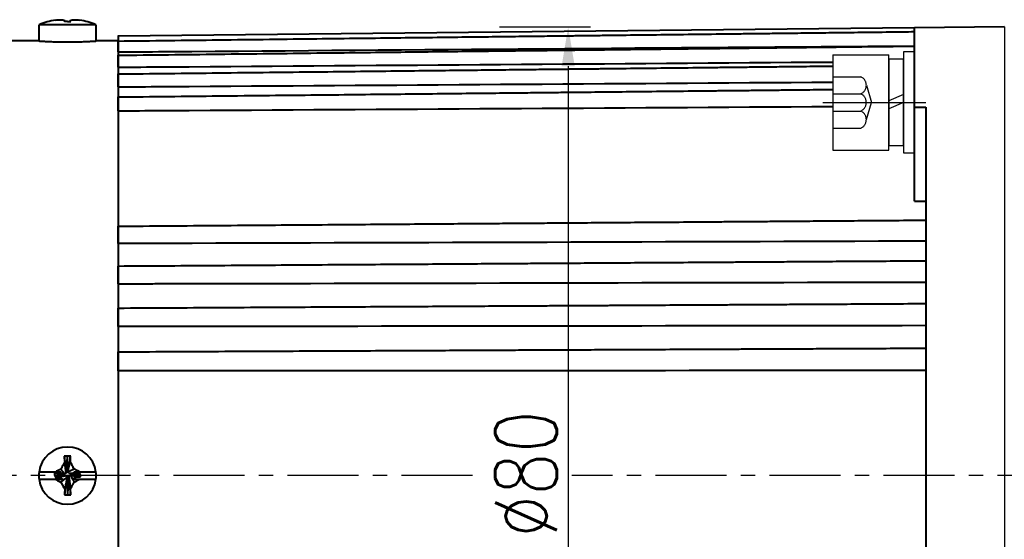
# Model space of a CAD drawing. Header units: inches. Extents: x -753 to 5070, y -3075 to 1581.
# Tile 101 of 178: x 4638 to 4725, y -2611 to -2565. Entities that reach past the tile are written whole.
import ezdxf

# ---------------------------------------------------------------- set-up
doc = ezdxf.new("R2010")
doc.units = ezdxf.units.IN
doc.header["$LTSCALE"] = 10
doc.header["$MEASUREMENT"] = 0
doc.linetypes.add('CENTER', pattern=[10.16, 6.35, -1.27, 1.27, -1.27])
doc.linetypes.add('HIDDEN', pattern=[1.905, 1.27, -0.635])
for name, color, linetype in [('1轮廓实线层', 7, 'Continuous'), ('3中心线层', 1, 'CENTER'), ('4虚线层', 6, 'HIDDEN'), ('7标注层', 4, 'Continuous')]:
    doc.layers.add(name, color=color, linetype=linetype)
doc.layers.add('图层2', color=4, linetype='Continuous', lineweight=40)
doc.styles.add('TH_GBDIM', font='romans.shx', dxfattribs={"width": 0.8, "bigfont": 'gbcbig.shx'})
doc.dimstyles.new('TH_GBDIM', dxfattribs={"dimtxt": 3.5, "dimasz": 2.5, "dimexe": 2, "dimexo": 0, "dimgap": 1, "dimtad": 1, "dimdec": 4, "dimdsep": 46, "dimtxsty": 'TH_GBDIM', "dimcen": 0.09, "dimclrd": 4, "dimclre": 4, "dimclrt": 3, "dimadec": 0, "dimazin": 0, "dimtfac": 1, "dimtdec": 4, "dimtmove": 0, "dimatfit": 3, "dimfxl": 1, "dimtzin": 0, "dimarcsym": 0})

# ---------------------------------------------------------------- blocks, each defined once
blk = doc.blocks.new('*D700')
at = {"layer": '7标注层', "color": 4, "lineweight": -2, "transparency": 16777216}
for p, q in [((4593.28, -2587.064), (4593.28, -2728.858)), ((4845.279, -2587.064), (4845.279, -2728.858)), ((4596.78, -2726.858), (4841.779, -2726.858))]:
    blk.add_line(p, q, dxfattribs=at)
at = {"layer": '7标注层', "color": 4, "transparency": 16777216}
for points in [[(4596.78, -2726.275), (4596.78, -2727.441), (4593.28, -2726.858)], [(4841.779, -2726.275), (4841.779, -2727.441), (4845.279, -2726.858)]]:
    blk.add_solid(points, dxfattribs=at)
at = {"layer": 'Defpoints', "color": 0, "transparency": 16777216}
for p in [(4593.28, -2587.064), (4845.279, -2587.064), (4845.279, -2726.858)]:
    blk.add_point(p, dxfattribs=at)
at = {"layer": '7标注层', "color": 3, "transparency": 16777216, "insert": (4722.161, -2723.108), "char_height": 5.5, "attachment_point": 5, "style": 'TH_GBDIM'}
blk.add_mtext('252', dxfattribs=at)
blk = doc.blocks.new('*D740')
at = {"layer": '7标注层', "color": 4, "lineweight": -2, "transparency": 16777216}
for p, q in [((4725.28, -2565.489), (4725.28, -2707.223)), ((4593.28, -2587.064), (4593.28, -2707.223)), ((4596.78, -2705.223), (4721.78, -2705.223))]:
    blk.add_line(p, q, dxfattribs=at)
at = {"layer": '7标注层', "color": 4, "transparency": 16777216}
for points in [[(4596.78, -2704.64), (4596.78, -2705.806), (4593.28, -2705.223)], [(4721.78, -2704.64), (4721.78, -2705.806), (4725.28, -2705.223)]]:
    blk.add_solid(points, dxfattribs=at)
at = {"layer": 'Defpoints', "color": 0, "transparency": 16777216}
for p in [(4725.28, -2565.489), (4593.28, -2587.064), (4725.28, -2705.223)]:
    blk.add_point(p, dxfattribs=at)
at = {"layer": '7标注层', "color": 3, "transparency": 16777216, "insert": (4661.53, -2701.473), "char_height": 5.5, "attachment_point": 5, "style": 'TH_GBDIM'}
blk.add_mtext('132', dxfattribs=at)
blk = doc.blocks.new('*D741')
at = {"layer": '7标注层', "color": 4, "lineweight": -2, "transparency": 16777216}
for p, q in [((4680.283, -2565.489), (4688.405, -2565.489)), ((4686.405, -2568.989), (4686.405, -2641.703)), ((4697.723, -2645.203), (4684.405, -2645.203))]:
    blk.add_line(p, q, dxfattribs=at)
at = {"layer": '7标注层', "color": 4, "transparency": 16777216}
for points in [[(4685.822, -2568.989), (4686.989, -2568.989), (4686.405, -2565.489)], [(4685.822, -2641.703), (4686.989, -2641.703), (4686.405, -2645.203)]]:
    blk.add_solid(points, dxfattribs=at)
at = {"layer": 'Defpoints', "color": 0, "transparency": 16777216}
for p in [(4680.283, -2565.489), (4686.405, -2645.203), (4697.723, -2645.203)]:
    blk.add_point(p, dxfattribs=at)
at = {"layer": '7标注层', "color": 3, "transparency": 16777216, "insert": (4682.655, -2605.346), "char_height": 5.5, "attachment_point": 5, "rotation": 90, "style": 'TH_GBDIM'}
blk.add_mtext('{%%c80}{}{}', dxfattribs=at)
blk = doc.blocks.new('GB93_5_0.65_R')
at = {"layer": '1轮廓实线层'}
for p, q in [((3.85, 1.3), (-3.85, 1.3)), ((-3.85, 1.3), (-3.85, 0)), ((0, 0), (-0.56, 1.3)), ((0.7, 0), (0.14, 1.3)), ((3.85, 0), (3.85, 1.3)), ((-3.85, 0), (3.85, 0))]:
    blk.add_line(p, q, dxfattribs=at)

msp = doc.modelspace()

# ---------------------------------------------------------------- linework, layer by layer
at = {"layer": '1轮廓实线层'}
for p, q in [((4717.28, -2567.719), (4716.28, -2567.719)), ((4716.28, -2567.719), (4716.28, -2569.569)), ((4717.28, -2567.719), (4716.28, -2567.719)), ((4716.28, -2567.719), (4716.28, -2569.569)), ((4717.28, -2569.569), (4717.28, -2567.719)), ((4717.28, -2569.569), (4717.28, -2567.719)), ((4709.98, -2567.969), (4714.98, -2567.969)), ((4709.98, -2567.969), (4709.98, -2576.469)), ((4714.98, -2576.469), (4714.98, -2567.969)), ((4716.28, -2569.569), (4716.28, -2574.869)), ((4716.28, -2569.569), (4716.28, -2574.869)), ((4717.28, -2574.869), (4717.28, -2569.569)), ((4717.28, -2574.869), (4717.28, -2569.569)), ((4716.28, -2574.869), (4716.28, -2576.719)), ((4716.28, -2574.869), (4716.28, -2576.719)), ((4717.28, -2576.719), (4717.28, -2574.869)), ((4717.28, -2576.719), (4717.28, -2574.869)), ((4709.98, -2576.469), (4714.98, -2576.469)), ((4716.28, -2576.719), (4717.28, -2576.719)), ((4716.28, -2576.719), (4717.28, -2576.719))]:
    msp.add_line(p, q, dxfattribs=at)
at = {"layer": '3中心线层', "ltscale": 0.2}
msp.add_line((4709.107, -2572.219), (4718.292, -2572.219), dxfattribs=at)
at = {"layer": '3中心线层', "ltscale": 0.1}
for p, q in [((4677.886, -2605.489), (4592.723, -2605.489)), ((4771.646, -2605.489), (4686.73, -2605.489))]:
    msp.add_line(p, q, dxfattribs=at)
at = {"layer": '4虚线层'}
for p, q in [((4709.98, -2569.929), (4712.48, -2569.929)), ((4712.98, -2570.692), (4713.43, -2572.219)), ((4709.98, -2571.456), (4712.48, -2571.456)), ((4712.98, -2573.746), (4713.43, -2572.219)), ((4709.98, -2572.982), (4712.48, -2572.982)), ((4709.98, -2574.509), (4712.48, -2574.509))]:
    msp.add_line(p, q, dxfattribs=at)
for centre in [(4712.147, -2570.692), (4712.147, -2572.219), (4712.147, -2573.746)]:
    msp.add_arc(centre, 0.833, 293.54865, 66.45135, dxfattribs=at)
at = {"layer": '图层2', "color": 0}
for p, q in [((4639.23, -2565.764), (4639.25, -2565.764)), ((4639.23, -2565.764), (4639.23, -2566.741)), ((4639.25, -2565.764), (4639.25, -2565.289)), ((4644.31, -2565.289), (4639.25, -2565.289)), ((4644.31, -2565.289), (4644.31, -2565.764)), ((4644.33, -2565.764), (4644.31, -2565.764)), ((4644.33, -2566.739), (4644.33, -2565.764)), ((4717.279, -2565.572), (4646.28, -2566.31)), ((4725.28, -2565.489), (4717.28, -2565.572)), ((4717.28, -2572.628), (4717.28, -2565.572)), ((4639.261, -2566.739), (4599.28, -2566.739)), ((4646.28, -2566.739), (4644.33, -2566.739)), ((4646.28, -2566.263), (4646.28, -2644.715)), ((4717.28, -2581.013), (4717.28, -2572.628)), ((4717.28, -2572.628), (4718.28, -2572.633)), ((4718.28, -2572.633), (4718.28, -2605.489)), ((4641.721, -2604.893), (4641.773, -2603.744)), ((4640.683, -2605.17), (4639.25, -2605.17)), ((4640.633, -2605.279), (4640.633, -2605.47)), ((4641.398, -2605.387), (4640.633, -2605.279)), ((4641.398, -2605.451), (4640.633, -2605.47)), ((4641.398, -2605.451), (4641.398, -2605.387)), ((4641.716, -2605.004), (4641.78, -2605.004)), ((4642.163, -2605.323), (4642.163, -2605.387)), ((4642.308, -2605.339), (4642.928, -2605.406)), ((4644.31, -2605.17), (4642.873, -2605.17)), ((4642.928, -2605.597), (4642.928, -2605.406)), ((4718.28, -2605.489), (4718.28, -2638.345)), ((4639.25, -2605.808), (4640.704, -2605.808)), ((4641.844, -2605.769), (4641.78, -2605.769)), ((4641.839, -2605.896), (4641.787, -2607.214)), ((4642.859, -2605.808), (4644.31, -2605.808))]:
    msp.add_line(p, q, dxfattribs=at)
for centre, radius, start, end in [((4641.78, -2571.539), 6.742, 99.18112, 112.03874), ((4641.78, -2571.539), 6.742, 67.96126, 80.79176), ((4641.78, -2605.489), 2.55, 7.18076, 172.81924), ((4641.78, -2605.489), 2.55, 172.81924, 187.18076), ((4641.78, -2605.489), 2.55, 352.81924, 7.18076), ((4641.78, -2605.489), 2.55, 187.18076, 352.81924)]:
    msp.add_arc(centre, radius, start, end, dxfattribs=at)
for centre, major_axis, ratio, start_param, end_param in [((4641.78, -2569.7), (-6.112, 0), 0.766866, 4.71119, 4.758433), ((4641.78, -2607.462), (6.292, 0), 0.590825, 1.526208, 1.571988), ((4641.78, -2603.291), (-6.112, 0), 0.641808, 1.524752, 1.571995)]:
    msp.add_ellipse(centre, major_axis=major_axis, ratio=ratio, start_param=start_param, end_param=end_param, dxfattribs=at)
for points, knots in [([(4640.704, -2564.883), (4640.785, -2564.872), (4640.865, -2564.863), (4641.028, -2564.849), (4641.11, -2564.844), (4641.192, -2564.841)], [0, 0, 0, 0, 0.5, 0.5, 1, 1, 1, 1]), ([(4641.192, -2564.841), (4641.248, -2564.845), (4641.305, -2564.852), (4641.42, -2564.874), (4641.478, -2564.887), (4641.536, -2564.904)], [0, 0, 0, 0, 0.5, 0.5, 1, 1, 1, 1]), ([(4642.027, -2564.902), (4642.087, -2564.885), (4642.145, -2564.872), (4642.261, -2564.852), (4642.317, -2564.845), (4642.373, -2564.841)], [0, 0, 0, 0, 0.5, 0.5, 1, 1, 1, 1]), ([(4717.279, -2565.934), (4716.554, -2565.943), (4714.87, -2565.963), (4712.327, -2565.993), (4709.752, -2566.023), (4707.477, -2566.05), (4705.512, -2566.074), (4703.836, -2566.094), (4702.357, -2566.111), (4700.965, -2566.128), (4698.944, -2566.152), (4696.307, -2566.183), (4693.147, -2566.221), (4690.64, -2566.25), (4688.789, -2566.272), (4687.48, -2566.288), (4686.068, -2566.305), (4684.422, -2566.324), (4682.456, -2566.347), (4680.168, -2566.375), (4677.557, -2566.406), (4674.625, -2566.44), (4671.371, -2566.479), (4667.794, -2566.521), (4663.896, -2566.568), (4659.675, -2566.618), (4655.267, -2566.67), (4652.267, -2566.706), (4650.78, -2566.723), (4650.78, -2566.723), (4650.779, -2566.723), (4650.779, -2566.723), (4649.279, -2566.741), (4647.78, -2566.759), (4646.28, -2566.777)], [0, 0, 0, 0, 0.032723, 0.075975, 0.114704, 0.14891, 0.178594, 0.203345, 0.224511, 0.245325, 0.266138, 0.315693, 0.364275, 0.408721, 0.42878, 0.4478, 0.46777, 0.49249, 0.522054, 0.556462, 0.595713, 0.639807, 0.688746, 0.742528, 0.801153, 0.864622, 0.932935, 1, 1, 1, 1.000023, 1.000023, 1.000023, 1.06767, 1.06767, 1.06767, 1.06767]), ([(4639.23, -2566.739), (4639.23, -2566.739), (4639.238, -2566.74), (4639.262, -2566.741), (4639.283, -2566.742), (4639.287, -2566.743), (4639.296, -2566.743), (4639.301, -2566.744), (4639.316, -2566.745), (4639.328, -2566.745), (4639.364, -2566.748), (4639.42, -2566.751), (4639.491, -2566.755), (4639.55, -2566.759), (4639.57, -2566.76), (4639.613, -2566.762), (4639.636, -2566.764), (4639.706, -2566.767), (4639.805, -2566.773), (4639.972, -2566.781), (4640.096, -2566.786), (4640.193, -2566.79), (4640.226, -2566.792), (4640.293, -2566.794), (4640.328, -2566.796), (4640.431, -2566.8), (4640.574, -2566.804), (4640.724, -2566.809), (4640.84, -2566.812), (4640.879, -2566.812), (4640.938, -2566.814), (4640.958, -2566.814), (4640.998, -2566.815), (4641.098, -2566.817), (4641.28, -2566.82), (4641.526, -2566.822), (4641.693, -2566.823), (4641.799, -2566.823), (4641.82, -2566.823), (4641.862, -2566.823), (4641.924, -2566.823), (4641.987, -2566.822), (4642.111, -2566.822), (4642.276, -2566.82), (4642.437, -2566.817), (4642.557, -2566.815), (4642.597, -2566.814), (4642.677, -2566.813), (4642.716, -2566.812), (4642.832, -2566.809), (4642.982, -2566.804), (4643.125, -2566.8), (4643.229, -2566.796), (4643.263, -2566.795), (4643.33, -2566.792), (4643.363, -2566.791), (4643.461, -2566.787), (4643.585, -2566.781), (4643.752, -2566.773), (4643.852, -2566.768), (4643.91, -2566.764), (4643.921, -2566.764), (4643.944, -2566.762), (4643.955, -2566.762), (4643.987, -2566.76), (4644.008, -2566.759), (4644.067, -2566.755), (4644.139, -2566.751), (4644.195, -2566.748), (4644.231, -2566.745), (4644.242, -2566.745), (4644.263, -2566.743), (4644.272, -2566.743), (4644.297, -2566.741), (4644.322, -2566.74), (4644.33, -2566.739), (4644.33, -2566.739)], [0, 0, 0, 0, 0.031159, 0.062412, 0.062412, 0.070225, 0.070225, 0.078039, 0.078039, 0.093665, 0.093665, 0.124918, 0.156171, 0.156171, 0.171797, 0.171797, 0.187424, 0.187424, 0.218677, 0.24993, 0.281183, 0.281183, 0.296809, 0.296809, 0.312436, 0.312436, 0.343688, 0.374941, 0.374941, 0.390568, 0.390568, 0.398381, 0.398381, 0.406194, 0.437447, 0.4687, 0.499953, 0.499953, 0.507766, 0.507766, 0.51558, 0.531206, 0.531206, 0.562459, 0.593712, 0.593712, 0.609338, 0.609338, 0.624965, 0.624965, 0.656218, 0.687471, 0.687471, 0.703097, 0.703097, 0.718724, 0.718724, 0.749977, 0.781229, 0.812482, 0.812482, 0.820296, 0.820296, 0.828109, 0.828109, 0.843735, 0.843735, 0.874988, 0.906241, 0.906241, 0.921868, 0.921868, 0.937494, 0.937494, 0.968747, 1, 1, 1, 1]), ([(4646.28, -2567.714), (4646.28, -2567.661), (4646.28, -2567.609), (4646.28, -2567.531), (4646.28, -2567.505), (4646.28, -2567.466), (4646.28, -2567.453), (4646.28, -2567.427), (4646.28, -2567.414), (4646.28, -2567.349), (4646.28, -2567.299), (4646.28, -2567.227), (4646.28, -2567.204), (4646.28, -2567.158), (4646.28, -2567.135), (4646.28, -2567.069), (4646.28, -2567.028), (4646.28, -2566.972), (4646.28, -2566.954), (4646.28, -2566.928), (4646.28, -2566.919), (4646.28, -2566.903), (4646.28, -2566.895), (4646.28, -2566.857), (4646.28, -2566.83), (4646.28, -2566.797), (4646.28, -2566.786), (4646.28, -2566.768), (4646.28, -2566.76), (4646.28, -2566.74), (4646.28, -2566.731), (4646.28, -2566.725), (4646.28, -2566.724), (4646.28, -2566.724), (4646.28, -2566.723), (4646.28, -2566.723)], [0, 0, 0, 0, 0.105711, 0.105711, 0.158567, 0.158567, 0.184995, 0.184995, 0.211423, 0.211423, 0.317134, 0.317134, 0.36999, 0.36999, 0.422845, 0.422845, 0.528557, 0.528557, 0.581413, 0.581413, 0.60784, 0.60784, 0.634268, 0.634268, 0.73998, 0.73998, 0.792835, 0.792835, 0.845691, 0.845691, 0.951402, 0.951402, 0.97783, 0.97783, 1, 1, 1, 1]), ([(4717.279, -2567.201), (4695.113, -2567.373), (4672.946, -2567.544), (4650.78, -2567.714), (4650.651, -2567.715), (4650.521, -2567.716), (4650.391, -2567.717), (4649.021, -2567.728), (4647.65, -2567.738), (4646.28, -2567.749)], [0, 0, 0, 0, 1, 1, 1, 1.005845, 1.005845, 1.005845, 1.067671, 1.067671, 1.067671, 1.067671]), ([(4717.279, -2567.225), (4716.554, -2567.234), (4714.87, -2567.253), (4712.327, -2567.282), (4709.752, -2567.312), (4707.477, -2567.338), (4705.512, -2567.361), (4703.836, -2567.38), (4702.357, -2567.397), (4700.965, -2567.413), (4698.944, -2567.437), (4696.307, -2567.467), (4693.147, -2567.504), (4690.64, -2567.532), (4688.789, -2567.554), (4687.48, -2567.569), (4686.068, -2567.585), (4684.422, -2567.604), (4682.456, -2567.627), (4680.168, -2567.653), (4677.557, -2567.683), (4674.625, -2567.717), (4671.371, -2567.755), (4667.794, -2567.796), (4663.896, -2567.841), (4659.675, -2567.89), (4655.267, -2567.94), (4652.267, -2567.975), (4650.78, -2567.992), (4650.779, -2567.992), (4650.779, -2567.992), (4650.779, -2567.992), (4649.279, -2568.009), (4647.78, -2568.027), (4646.28, -2568.044)], [0, 0, 0, 0, 0.032723, 0.075975, 0.114704, 0.14891, 0.178593, 0.203344, 0.224511, 0.245325, 0.266138, 0.315693, 0.364275, 0.40872, 0.428779, 0.4478, 0.467769, 0.49249, 0.522054, 0.556461, 0.595712, 0.639807, 0.688745, 0.742527, 0.801152, 0.864621, 0.932934, 1, 1, 1, 1.00002, 1.00002, 1.00002, 1.067669, 1.067669, 1.067669, 1.067669]), ([(4646.28, -2569.073), (4646.28, -2569.021), (4646.28, -2568.97), (4646.28, -2568.891), (4646.28, -2568.865), (4646.28, -2568.826), (4646.28, -2568.812), (4646.28, -2568.786), (4646.28, -2568.773), (4646.28, -2568.707), (4646.28, -2568.656), (4646.28, -2568.581), (4646.28, -2568.557), (4646.28, -2568.508), (4646.28, -2568.484), (4646.28, -2568.414), (4646.28, -2568.37), (4646.28, -2568.308), (4646.28, -2568.288), (4646.28, -2568.259), (4646.28, -2568.25), (4646.28, -2568.231), (4646.28, -2568.222), (4646.28, -2568.178), (4646.28, -2568.147), (4646.28, -2568.106), (4646.28, -2568.094), (4646.28, -2568.07), (4646.28, -2568.06), (4646.28, -2568.032), (4646.28, -2568.017), (4646.28, -2568.005), (4646.28, -2568.003), (4646.28, -2567.999), (4646.28, -2567.998), (4646.28, -2567.994), (4646.28, -2567.992), (4646.28, -2567.992), (4646.28, -2567.992), (4646.28, -2567.992)], [0, 0, 0, 0, 0.099528, 0.099528, 0.149292, 0.149292, 0.174174, 0.174174, 0.199056, 0.199056, 0.298584, 0.298584, 0.348348, 0.348348, 0.398112, 0.398112, 0.49764, 0.49764, 0.547404, 0.547404, 0.572286, 0.572286, 0.597168, 0.597168, 0.696696, 0.696696, 0.74646, 0.74646, 0.796224, 0.796224, 0.895752, 0.895752, 0.920634, 0.920634, 0.945516, 0.945516, 0.99528, 0.99528, 1, 1, 1, 1]), ([(4709.98, -2568.644), (4690.247, -2568.788), (4670.513, -2568.931), (4650.78, -2569.073), (4650.629, -2569.074), (4650.479, -2569.075), (4650.328, -2569.076), (4648.979, -2569.086), (4647.629, -2569.096), (4646.28, -2569.105)], [0.056426, 0.056426, 0.056426, 0.056426, 1, 1, 1, 1.007205, 1.007205, 1.007205, 1.071725, 1.071725, 1.071725, 1.071725]), ([(4709.98, -2569.006), (4709.87, -2569.007), (4709.003, -2569.016), (4707.477, -2569.033), (4705.512, -2569.055), (4703.836, -2569.074), (4702.357, -2569.09), (4700.965, -2569.106), (4698.944, -2569.128), (4696.307, -2569.157), (4693.147, -2569.192), (4690.64, -2569.22), (4688.789, -2569.241), (4687.48, -2569.255), (4686.068, -2569.271), (4684.422, -2569.289), (4682.456, -2569.311), (4680.168, -2569.336), (4677.557, -2569.365), (4674.625, -2569.398), (4671.371, -2569.434), (4667.794, -2569.473), (4663.896, -2569.517), (4659.675, -2569.563), (4655.267, -2569.612), (4652.267, -2569.646), (4650.78, -2569.662), (4650.779, -2569.662), (4650.778, -2569.662), (4650.777, -2569.662), (4649.278, -2569.679), (4647.779, -2569.695), (4646.28, -2569.712)], [0.055172, 0.055172, 0.055172, 0.055172, 0.060416, 0.09672, 0.128224, 0.154493, 0.176958, 0.199047, 0.221137, 0.273731, 0.325292, 0.372463, 0.393752, 0.413938, 0.435133, 0.461369, 0.492746, 0.529263, 0.570921, 0.61772, 0.669659, 0.726739, 0.788959, 0.85632, 0.928822, 1, 1, 1, 1.00004, 1.00004, 1.00004, 1.071818, 1.071818, 1.071818, 1.071818]), ([(4646.28, -2570.831), (4646.28, -2570.781), (4646.28, -2570.73), (4646.28, -2570.653), (4646.28, -2570.627), (4646.28, -2570.587), (4646.28, -2570.574), (4646.28, -2570.548), (4646.28, -2570.534), (4646.28, -2570.468), (4646.28, -2570.416), (4646.28, -2570.339), (4646.28, -2570.314), (4646.28, -2570.263), (4646.28, -2570.238), (4646.28, -2570.165), (4646.28, -2570.118), (4646.28, -2570.051), (4646.28, -2570.03), (4646.28, -2569.998), (4646.28, -2569.988), (4646.28, -2569.967), (4646.28, -2569.958), (4646.28, -2569.909), (4646.28, -2569.874), (4646.28, -2569.826), (4646.28, -2569.811), (4646.28, -2569.783), (4646.28, -2569.77), (4646.28, -2569.734), (4646.28, -2569.714), (4646.28, -2569.695), (4646.28, -2569.692), (4646.28, -2569.686), (4646.28, -2569.683), (4646.28, -2569.675), (4646.28, -2569.67), (4646.28, -2569.664), (4646.28, -2569.662), (4646.28, -2569.662)], [0, 0, 0, 0, 0.094076, 0.094076, 0.141113, 0.141113, 0.164632, 0.164632, 0.188151, 0.188151, 0.282227, 0.282227, 0.329265, 0.329265, 0.376302, 0.376302, 0.470378, 0.470378, 0.517416, 0.517416, 0.540935, 0.540935, 0.564454, 0.564454, 0.658529, 0.658529, 0.705567, 0.705567, 0.752605, 0.752605, 0.84668, 0.84668, 0.870199, 0.870199, 0.893718, 0.893718, 0.940756, 0.940756, 1, 1, 1, 1]), ([(4709.98, -2570.435), (4690.247, -2570.568), (4670.513, -2570.7), (4650.78, -2570.831), (4650.593, -2570.832), (4650.407, -2570.833), (4650.22, -2570.835), (4648.907, -2570.843), (4647.593, -2570.852), (4646.28, -2570.861)], [0.049218, 0.049218, 0.049218, 0.049218, 1, 1, 1, 1.008991, 1.008991, 1.008991, 1.072273, 1.072273, 1.072273, 1.072273]), ([(4709.98, -2571.091), (4709.87, -2571.092), (4709.003, -2571.101), (4707.477, -2571.117), (4705.512, -2571.138), (4703.836, -2571.156), (4702.357, -2571.171), (4700.965, -2571.186), (4698.944, -2571.207), (4696.307, -2571.235), (4693.147, -2571.268), (4690.64, -2571.295), (4688.789, -2571.314), (4687.48, -2571.328), (4686.067, -2571.343), (4684.422, -2571.36), (4682.456, -2571.381), (4680.167, -2571.405), (4677.557, -2571.433), (4674.625, -2571.464), (4671.371, -2571.498), (4667.794, -2571.536), (4663.896, -2571.577), (4659.675, -2571.621), (4655.267, -2571.668), (4652.267, -2571.699), (4650.78, -2571.715), (4650.78, -2571.715), (4650.779, -2571.715), (4650.779, -2571.715), (4649.279, -2571.731), (4647.78, -2571.747), (4646.28, -2571.763)], [0.048235, 0.048235, 0.048235, 0.048235, 0.053518, 0.090089, 0.121824, 0.148285, 0.170915, 0.193167, 0.215419, 0.268399, 0.320339, 0.367856, 0.389302, 0.409637, 0.430987, 0.457416, 0.489023, 0.525809, 0.567773, 0.614915, 0.667236, 0.724735, 0.787412, 0.855268, 0.928302, 1, 1, 1, 1.000014, 1.000014, 1.000014, 1.072348, 1.072348, 1.072348, 1.072348]), ([(4646.28, -2572.969), (4646.28, -2572.921), (4646.28, -2572.872), (4646.28, -2572.796), (4646.28, -2572.77), (4646.28, -2572.731), (4646.28, -2572.718), (4646.28, -2572.692), (4646.28, -2572.679), (4646.28, -2572.613), (4646.28, -2572.561), (4646.28, -2572.483), (4646.28, -2572.457), (4646.28, -2572.405), (4646.28, -2572.379), (4646.28, -2572.303), (4646.28, -2572.254), (4646.28, -2572.183), (4646.28, -2572.16), (4646.28, -2572.126), (4646.28, -2572.115), (4646.28, -2572.093), (4646.28, -2572.082), (4646.28, -2572.029), (4646.28, -2571.99), (4646.28, -2571.936), (4646.28, -2571.919), (4646.28, -2571.886), (4646.28, -2571.871), (4646.28, -2571.828), (4646.28, -2571.803), (4646.28, -2571.778), (4646.28, -2571.773), (4646.28, -2571.764), (4646.28, -2571.76), (4646.28, -2571.748), (4646.28, -2571.741), (4646.28, -2571.724), (4646.28, -2571.718), (4646.28, -2571.715), (4646.28, -2571.715), (4646.28, -2571.715)], [0, 0, 0, 0, 0.089228, 0.089228, 0.133842, 0.133842, 0.156149, 0.156149, 0.178456, 0.178456, 0.267684, 0.267684, 0.312298, 0.312298, 0.356912, 0.356912, 0.44614, 0.44614, 0.490754, 0.490754, 0.513061, 0.513061, 0.535368, 0.535368, 0.624595, 0.624595, 0.669209, 0.669209, 0.713823, 0.713823, 0.803051, 0.803051, 0.825358, 0.825358, 0.847665, 0.847665, 0.892279, 0.892279, 0.981507, 0.981507, 1, 1, 1, 1]), ([(4709.98, -2572.609), (4690.247, -2572.73), (4670.513, -2572.85), (4650.78, -2572.969), (4650.554, -2572.97), (4650.328, -2572.971), (4650.102, -2572.973), (4648.828, -2572.98), (4647.554, -2572.988), (4646.28, -2572.996)], [0.052396, 0.052396, 0.052396, 0.052396, 1, 1, 1, 1.010859, 1.010859, 1.010859, 1.072031, 1.072031, 1.072031, 1.072031]), ([(4718.28, -2582.743), (4717.221, -2582.751), (4715.203, -2582.766), (4712.327, -2582.788), (4709.752, -2582.807), (4707.477, -2582.824), (4705.512, -2582.839), (4703.836, -2582.851), (4702.357, -2582.862), (4700.965, -2582.873), (4698.944, -2582.888), (4696.307, -2582.908), (4693.147, -2582.931), (4690.64, -2582.95), (4688.788, -2582.964), (4687.48, -2582.974), (4686.067, -2582.984), (4684.421, -2582.997), (4682.455, -2583.011), (4680.167, -2583.029), (4677.557, -2583.048), (4674.625, -2583.07), (4671.37, -2583.095), (4667.794, -2583.121), (4663.895, -2583.151), (4659.675, -2583.182), (4655.267, -2583.215), (4652.266, -2583.238), (4650.78, -2583.249), (4650.78, -2583.249), (4650.78, -2583.249), (4650.78, -2583.249), (4649.28, -2583.26), (4647.78, -2583.271), (4646.28, -2583.282)], [0, 0, 0, 0, 0.047067, 0.089677, 0.127832, 0.161532, 0.190775, 0.215159, 0.236012, 0.256517, 0.277022, 0.325843, 0.373705, 0.417491, 0.437253, 0.455992, 0.475665, 0.500019, 0.529145, 0.563043, 0.601712, 0.645153, 0.693366, 0.746351, 0.804108, 0.866636, 0.933936, 1, 1, 1, 1, 1, 1, 1.066667, 1.066667, 1.066667, 1.066667]), ([(4646.28, -2584.791), (4646.28, -2584.757), (4646.28, -2584.719), (4646.28, -2584.659), (4646.28, -2584.638), (4646.28, -2584.605), (4646.28, -2584.594), (4646.28, -2584.571), (4646.28, -2584.56), (4646.28, -2584.502), (4646.28, -2584.454), (4646.28, -2584.38), (4646.28, -2584.354), (4646.28, -2584.303), (4646.28, -2584.277), (4646.28, -2584.199), (4646.28, -2584.146), (4646.28, -2584.068), (4646.28, -2584.042), (4646.28, -2584.002), (4646.28, -2583.989), (4646.28, -2583.963), (4646.28, -2583.95), (4646.28, -2583.886), (4646.28, -2583.836), (4646.28, -2583.763), (4646.28, -2583.74), (4646.28, -2583.693), (4646.28, -2583.67), (4646.28, -2583.604), (4646.28, -2583.563), (4646.28, -2583.515), (4646.28, -2583.506), (4646.28, -2583.487), (4646.28, -2583.478), (4646.28, -2583.452), (4646.28, -2583.435), (4646.28, -2583.389), (4646.28, -2583.361), (4646.28, -2583.327), (4646.28, -2583.316), (4646.28, -2583.297), (4646.28, -2583.289), (4646.28, -2583.268), (4646.28, -2583.258), (4646.28, -2583.252), (4646.28, -2583.251), (4646.28, -2583.249), (4646.28, -2583.249), (4646.28, -2583.249), (4646.28, -2583.249)], [0, 0, 0, 0, 0.073902, 0.073902, 0.110853, 0.110853, 0.129329, 0.129329, 0.147804, 0.147804, 0.221706, 0.221706, 0.258657, 0.258657, 0.295608, 0.295608, 0.36951, 0.36951, 0.406461, 0.406461, 0.424937, 0.424937, 0.443412, 0.443412, 0.517314, 0.517314, 0.554265, 0.554265, 0.591217, 0.591217, 0.665119, 0.665119, 0.683594, 0.683594, 0.70207, 0.70207, 0.739021, 0.739021, 0.812923, 0.812923, 0.849874, 0.849874, 0.886825, 0.886825, 0.960727, 0.960727, 0.979202, 0.979202, 0.997678, 1, 1, 1, 1]), ([(4718.28, -2584.588), (4695.78, -2584.659), (4673.28, -2584.727), (4650.78, -2584.791), (4650.341, -2584.793), (4649.902, -2584.794), (4649.462, -2584.795), (4648.402, -2584.798), (4647.341, -2584.801), (4646.28, -2584.804)], [0, 0, 0, 0, 1, 1, 1, 1.019522, 1.019522, 1.019522, 1.066667, 1.066667, 1.066667, 1.066667]), ([(4718.28, -2586.363), (4717.221, -2586.37), (4715.203, -2586.383), (4712.327, -2586.402), (4709.752, -2586.418), (4707.477, -2586.433), (4705.512, -2586.446), (4703.836, -2586.457), (4702.357, -2586.467), (4700.965, -2586.476), (4698.944, -2586.489), (4696.307, -2586.507), (4693.147, -2586.527), (4690.64, -2586.544), (4688.788, -2586.556), (4687.479, -2586.564), (4686.067, -2586.574), (4684.421, -2586.584), (4682.455, -2586.597), (4680.167, -2586.612), (4677.557, -2586.629), (4674.625, -2586.649), (4671.37, -2586.67), (4667.794, -2586.693), (4663.895, -2586.719), (4659.675, -2586.746), (4655.267, -2586.775), (4652.266, -2586.795), (4650.78, -2586.805), (4650.78, -2586.805), (4650.78, -2586.805), (4650.78, -2586.805), (4649.28, -2586.814), (4647.78, -2586.824), (4646.28, -2586.834)], [0, 0, 0, 0, 0.047067, 0.089677, 0.127833, 0.161532, 0.190775, 0.21516, 0.236013, 0.256518, 0.277023, 0.325844, 0.373706, 0.417492, 0.437254, 0.455992, 0.475666, 0.50002, 0.529146, 0.563044, 0.601713, 0.645154, 0.693367, 0.746352, 0.804109, 0.866637, 0.933938, 1, 1, 1, 1, 1, 1, 1.066666, 1.066666, 1.066666, 1.066666]), ([(4646.28, -2588.403), (4646.28, -2588.373), (4646.28, -2588.339), (4646.28, -2588.284), (4646.28, -2588.265), (4646.28, -2588.235), (4646.28, -2588.224), (4646.28, -2588.203), (4646.28, -2588.193), (4646.28, -2588.138), (4646.28, -2588.093), (4646.28, -2588.022), (4646.28, -2587.997), (4646.28, -2587.948), (4646.28, -2587.922), (4646.28, -2587.845), (4646.28, -2587.794), (4646.28, -2587.715), (4646.28, -2587.689), (4646.28, -2587.649), (4646.28, -2587.636), (4646.28, -2587.61), (4646.28, -2587.597), (4646.28, -2587.531), (4646.28, -2587.48), (4646.28, -2587.405), (4646.28, -2587.38), (4646.28, -2587.331), (4646.28, -2587.306), (4646.28, -2587.236), (4646.28, -2587.192), (4646.28, -2587.14), (4646.28, -2587.129), (4646.28, -2587.109), (4646.28, -2587.099), (4646.28, -2587.07), (4646.28, -2587.014), (4646.28, -2586.967), (4646.28, -2586.925), (4646.28, -2586.912), (4646.28, -2586.888), (4646.28, -2586.877), (4646.28, -2586.848), (4646.28, -2586.833), (4646.28, -2586.819), (4646.28, -2586.817), (4646.28, -2586.813), (4646.28, -2586.808), (4646.28, -2586.805), (4646.28, -2586.805), (4646.28, -2586.805), (4646.28, -2586.805)], [0, 0, 0, 0, 0.071398, 0.071398, 0.107097, 0.107097, 0.124947, 0.124947, 0.142796, 0.142796, 0.214195, 0.214195, 0.249894, 0.249894, 0.285593, 0.285593, 0.356991, 0.356991, 0.39269, 0.39269, 0.41054, 0.41054, 0.428389, 0.428389, 0.499787, 0.499787, 0.535487, 0.535487, 0.571186, 0.571186, 0.642584, 0.642584, 0.660433, 0.660433, 0.678283, 0.678283, 0.713982, 0.78538, 0.78538, 0.821079, 0.821079, 0.856779, 0.856779, 0.928177, 0.928177, 0.946026, 0.946026, 0.963876, 0.999575, 0.999575, 1, 1, 1, 1]), ([(4718.28, -2588.259), (4695.78, -2588.31), (4673.28, -2588.358), (4650.78, -2588.403), (4650.313, -2588.404), (4649.847, -2588.405), (4649.38, -2588.406), (4648.347, -2588.408), (4647.313, -2588.41), (4646.28, -2588.412)], [0, 0, 0, 0, 1, 1, 1, 1.020741, 1.020741, 1.020741, 1.066667, 1.066667, 1.066667, 1.066667]), ([(4718.28, -2590.18), (4717.221, -2590.186), (4715.203, -2590.197), (4712.327, -2590.213), (4709.752, -2590.228), (4707.477, -2590.24), (4705.512, -2590.251), (4703.836, -2590.261), (4702.357, -2590.269), (4700.965, -2590.277), (4698.944, -2590.288), (4696.307, -2590.302), (4693.147, -2590.32), (4690.64, -2590.334), (4688.788, -2590.344), (4687.479, -2590.351), (4686.067, -2590.359), (4684.421, -2590.368), (4682.455, -2590.379), (4680.167, -2590.392), (4677.557, -2590.407), (4674.625, -2590.423), (4671.37, -2590.441), (4667.794, -2590.461), (4663.895, -2590.483), (4659.675, -2590.506), (4655.267, -2590.53), (4652.266, -2590.547), (4650.78, -2590.555), (4650.78, -2590.555), (4650.779, -2590.555), (4650.779, -2590.555), (4649.279, -2590.564), (4647.78, -2590.572), (4646.28, -2590.58)], [0, 0, 0, 0, 0.047067, 0.089678, 0.127833, 0.161532, 0.190776, 0.21516, 0.236013, 0.256518, 0.277023, 0.325844, 0.373706, 0.417493, 0.437255, 0.455993, 0.475667, 0.500021, 0.529147, 0.563045, 0.601714, 0.645156, 0.693369, 0.746354, 0.80411, 0.866639, 0.933939, 1, 1, 1, 1.000017, 1.000017, 1.000017, 1.066667, 1.066667, 1.066667, 1.066667]), ([(4646.28, -2592.202), (4646.28, -2592.176), (4646.28, -2592.147), (4646.28, -2592.098), (4646.28, -2592.081), (4646.28, -2592.054), (4646.28, -2592.044), (4646.28, -2592.025), (4646.28, -2592.015), (4646.28, -2591.965), (4646.28, -2591.923), (4646.28, -2591.855), (4646.28, -2591.832), (4646.28, -2591.784), (4646.28, -2591.76), (4646.28, -2591.686), (4646.28, -2591.635), (4646.28, -2591.558), (4646.28, -2591.532), (4646.28, -2591.492), (4646.28, -2591.479), (4646.28, -2591.452), (4646.28, -2591.439), (4646.28, -2591.373), (4646.28, -2591.321), (4646.28, -2591.244), (4646.28, -2591.218), (4646.28, -2591.167), (4646.28, -2591.142), (4646.28, -2591.069), (4646.28, -2591.022), (4646.28, -2590.966), (4646.28, -2590.955), (4646.28, -2590.933), (4646.28, -2590.922), (4646.28, -2590.89), (4646.28, -2590.829), (4646.28, -2590.775), (4646.28, -2590.726), (4646.28, -2590.711), (4646.28, -2590.682), (4646.28, -2590.669), (4646.28, -2590.632), (4646.28, -2590.612), (4646.28, -2590.592), (4646.28, -2590.588), (4646.28, -2590.581), (4646.28, -2590.572), (4646.28, -2590.566), (4646.28, -2590.558), (4646.28, -2590.556), (4646.28, -2590.555)], [0, 0, 0, 0, 0.068155, 0.068155, 0.102232, 0.102232, 0.119271, 0.119271, 0.136309, 0.136309, 0.204464, 0.204464, 0.238541, 0.238541, 0.272619, 0.272619, 0.340774, 0.340774, 0.374851, 0.374851, 0.39189, 0.39189, 0.408928, 0.408928, 0.477083, 0.477083, 0.51116, 0.51116, 0.545238, 0.545238, 0.613392, 0.613392, 0.630431, 0.630431, 0.64747, 0.64747, 0.681547, 0.749702, 0.749702, 0.783779, 0.783779, 0.817857, 0.817857, 0.886011, 0.886011, 0.90305, 0.90305, 0.920089, 0.954166, 0.954166, 1, 1, 1, 1]), ([(4718.28, -2592.118), (4695.78, -2592.149), (4673.28, -2592.177), (4650.78, -2592.202), (4650.291, -2592.202), (4649.802, -2592.203), (4649.313, -2592.203), (4648.302, -2592.204), (4647.291, -2592.206), (4646.28, -2592.207)], [0, 0, 0, 0, 1, 1, 1, 1.021732, 1.021732, 1.021732, 1.066667, 1.066667, 1.066667, 1.066667]), ([(4718.28, -2594.156), (4717.221, -2594.161), (4715.203, -2594.17), (4712.327, -2594.183), (4709.752, -2594.195), (4707.477, -2594.205), (4705.512, -2594.214), (4703.836, -2594.221), (4702.357, -2594.228), (4700.965, -2594.234), (4698.944, -2594.244), (4696.307, -2594.255), (4693.147, -2594.27), (4690.64, -2594.281), (4688.788, -2594.289), (4687.479, -2594.295), (4686.067, -2594.302), (4684.421, -2594.309), (4682.455, -2594.318), (4680.167, -2594.328), (4677.557, -2594.34), (4674.625, -2594.354), (4671.37, -2594.368), (4667.794, -2594.384), (4663.895, -2594.402), (4659.674, -2594.421), (4655.267, -2594.441), (4652.266, -2594.455), (4650.78, -2594.461), (4650.775, -2594.461), (4650.769, -2594.461), (4650.763, -2594.461), (4649.269, -2594.468), (4647.774, -2594.475), (4646.28, -2594.482)], [0, 0, 0, 0, 0.047067, 0.089678, 0.127833, 0.161533, 0.190776, 0.215161, 0.236014, 0.256519, 0.277024, 0.325845, 0.373707, 0.417494, 0.437256, 0.455994, 0.475668, 0.500022, 0.529148, 0.563046, 0.601715, 0.645157, 0.69337, 0.746355, 0.804112, 0.866641, 0.933941, 1, 1, 1, 1.000248, 1.000248, 1.000248, 1.066667, 1.066667, 1.066667, 1.066667]), ([(4646.28, -2596.146), (4646.28, -2596.126), (4646.28, -2596.101), (4646.28, -2596.059), (4646.28, -2596.044), (4646.28, -2596.02), (4646.28, -2596.011), (4646.28, -2595.994), (4646.28, -2595.985), (4646.28, -2595.94), (4646.28, -2595.901), (4646.28, -2595.838), (4646.28, -2595.816), (4646.28, -2595.771), (4646.28, -2595.748), (4646.28, -2595.677), (4646.28, -2595.628), (4646.28, -2595.552), (4646.28, -2595.527), (4646.28, -2595.488), (4646.28, -2595.475), (4646.28, -2595.449), (4646.28, -2595.436), (4646.28, -2595.37), (4646.28, -2595.318), (4646.28, -2595.239), (4646.28, -2595.213), (4646.28, -2595.161), (4646.28, -2595.135), (4646.28, -2595.059), (4646.28, -2595.01), (4646.28, -2594.951), (4646.28, -2594.939), (4646.28, -2594.916), (4646.28, -2594.904), (4646.28, -2594.87), (4646.28, -2594.804), (4646.28, -2594.744), (4646.28, -2594.689), (4646.28, -2594.672), (4646.28, -2594.638), (4646.28, -2594.623), (4646.28, -2594.579), (4646.28, -2594.554), (4646.28, -2594.528), (4646.28, -2594.523), (4646.28, -2594.513), (4646.28, -2594.5), (4646.28, -2594.489), (4646.28, -2594.471), (4646.28, -2594.464), (4646.28, -2594.46), (4646.28, -2594.46), (4646.28, -2594.461)], [0, 0, 0, 0, 0.06434, 0.06434, 0.09651, 0.09651, 0.112594, 0.112594, 0.128679, 0.128679, 0.193019, 0.193019, 0.225189, 0.225189, 0.257359, 0.257359, 0.321698, 0.321698, 0.353868, 0.353868, 0.369953, 0.369953, 0.386038, 0.386038, 0.450378, 0.450378, 0.482548, 0.482548, 0.514717, 0.514717, 0.579057, 0.579057, 0.595142, 0.595142, 0.611227, 0.611227, 0.643397, 0.707736, 0.707736, 0.739906, 0.739906, 0.772076, 0.772076, 0.836416, 0.836416, 0.852501, 0.852501, 0.868586, 0.900755, 0.900755, 0.965095, 0.965095, 1, 1, 1, 1]), ([(4718.28, -2596.124), (4695.78, -2596.134), (4673.28, -2596.142), (4650.78, -2596.146), (4650.274, -2596.146), (4649.768, -2596.146), (4649.262, -2596.146), (4648.268, -2596.147), (4647.274, -2596.147), (4646.28, -2596.147)], [0, 0, 0, 0, 1, 1, 1, 1.022485, 1.022485, 1.022485, 1.066667, 1.066667, 1.066667, 1.066667]), ([(4641.533, -2604.276), (4641.474, -2604.378), (4641.415, -2604.481), (4641.3, -2604.689), (4641.243, -2604.794), (4641.187, -2604.899)], [0, 0, 0, 0, 0.5, 0.5, 1, 1, 1, 1]), ([(4642.367, -2604.893), (4642.311, -2604.787), (4642.254, -2604.681), (4642.14, -2604.47), (4642.082, -2604.366), (4642.024, -2604.261)], [0, 0, 0, 0, 0.5, 0.5, 1, 1, 1, 1]), ([(4641.211, -2605.17), (4641.163, -2605.17), (4641.117, -2605.17), (4641.027, -2605.17), (4640.983, -2605.17), (4640.852, -2605.17), (4640.767, -2605.17), (4640.683, -2605.17)], [0, 0, 0, 0, 0.25, 0.25, 0.5, 0.5, 1, 1, 1, 1]), ([(4642.873, -2605.17), (4642.785, -2605.17), (4642.698, -2605.17), (4642.524, -2605.17), (4642.439, -2605.17), (4642.354, -2605.17)], [0, 0, 0, 0, 0.5, 0.5, 1, 1, 1, 1]), ([(4642.873, -2605.17), (4642.79, -2605.123), (4642.706, -2605.076), (4642.537, -2604.984), (4642.453, -2604.939), (4642.367, -2604.893)], [0, 0, 0, 0, 0.5, 0.5, 1, 1, 1, 1]), ([(4640.704, -2605.808), (4640.785, -2605.854), (4640.865, -2605.9), (4641.028, -2605.991), (4641.11, -2606.035), (4641.192, -2606.079)], [0, 0, 0, 0, 0.5, 0.5, 1, 1, 1, 1]), ([(4640.704, -2605.808), (4640.819, -2605.808), (4640.932, -2605.808), (4641.098, -2605.808), (4641.152, -2605.808), (4641.259, -2605.808), (4641.312, -2605.808), (4641.363, -2605.808)], [0, 0, 0, 0, 0.5, 0.5, 0.75, 0.75, 1, 1, 1, 1]), ([(4641.192, -2606.079), (4641.248, -2606.185), (4641.305, -2606.29), (4641.42, -2606.499), (4641.478, -2606.602), (4641.536, -2606.705)], [0, 0, 0, 0, 0.5, 0.5, 1, 1, 1, 1]), ([(4642.027, -2606.691), (4642.087, -2606.59), (4642.145, -2606.488), (4642.261, -2606.282), (4642.317, -2606.178), (4642.373, -2606.074)], [0, 0, 0, 0, 0.5, 0.5, 1, 1, 1, 1]), ([(4642.232, -2605.808), (4642.288, -2605.808), (4642.342, -2605.808), (4642.449, -2605.808), (4642.502, -2605.808), (4642.658, -2605.808), (4642.759, -2605.808), (4642.859, -2605.808)], [0, 0, 0, 0, 0.25, 0.25, 0.5, 0.5, 1, 1, 1, 1])]:
    msp.add_open_spline(points, degree=3, knots=knots, dxfattribs=at)
for points, degree in [([(4641.536, -2564.904), (4641.522, -2564.936), (4641.509, -2564.974), (4641.499, -2565.018)], 3), ([(4641.547, -2565.017), (4641.536, -2564.904)], 1), ([(4641.787, -2565.013), (4641.881, -2565.012), (4641.974, -2565.013), (4642.068, -2565.015)], 3), ([(4642.013, -2565.014), (4642.024, -2564.906)], 1), ([(4642.019, -2565.014), (4642.027, -2564.902)], 1), ([(4642.068, -2565.015), (4642.057, -2564.971), (4642.043, -2564.933), (4642.027, -2564.902)], 3), ([(4642.373, -2564.841), (4642.537, -2564.847), (4642.699, -2564.862), (4642.859, -2564.883)], 3), ([(4717.28, -2581.013), (4717.613, -2581.013), (4717.947, -2581.014), (4718.28, -2581.014)], 3), ([(4641.773, -2603.744), (4641.679, -2603.749), (4641.586, -2603.754), (4641.493, -2603.761)], 3), ([(4641.493, -2603.761), (4641.504, -2603.931), (4641.518, -2604.103), (4641.533, -2604.276)], 3), ([(4641.729, -2605.132), (4641.493, -2603.761)], 1), ([(4641.78, -2605.004), (4642.06, -2603.748)], 1), ([(4642.024, -2604.261), (4642.038, -2604.089), (4642.05, -2603.918), (4642.06, -2603.748)], 3), ([(4641.66, -2605.267), (4641.533, -2604.276)], 1), ([(4641.844, -2605.004), (4642.024, -2604.261)], 1), ([(4640.951, -2605.279), (4640.633, -2605.279)], 1), ([(4640.633, -2605.47), (4640.696, -2605.623)], 1), ([(4641.187, -2604.899), (4641.018, -2604.988), (4640.85, -2605.079), (4640.683, -2605.17)], 3), ([(4641.525, -2605.438), (4640.696, -2605.623)], 1), ([(4641.211, -2605.17), (4640.951, -2605.279)], 1), ([(4641.398, -2605.323), (4640.951, -2605.279)], 1), ([(4641.66, -2605.507), (4641.082, -2605.626)], 1), ([(4641.525, -2605.336), (4641.187, -2604.899)], 1), ([(4641.442, -2605.446), (4641.285, -2605.454)], 1), ([(4641.525, -2605.336), (4641.398, -2605.323)], 1), ([(4641.398, -2605.323), (4641.398, -2605.387)], 1), ([(4641.398, -2605.451), (4641.525, -2605.438)], 1), ([(4641.66, -2605.267), (4641.525, -2605.336)], 1), ([(4641.525, -2605.438), (4641.66, -2605.507)], 1), ([(4641.729, -2605.132), (4641.66, -2605.267)], 1), ([(4641.66, -2605.507), (4641.729, -2605.642)], 1), ([(4641.725, -2605.089), (4641.721, -2604.893)], 1), ([(4641.844, -2605.004), (4641.78, -2605.004)], 1), ([(4641.831, -2605.132), (4642.367, -2604.893)], 1), ([(4641.831, -2605.132), (4641.844, -2605.004)], 1), ([(4641.9, -2605.267), (4641.831, -2605.132)], 1), ([(4641.831, -2605.642), (4641.9, -2605.507)], 1), ([(4641.9, -2605.267), (4642.478, -2605.25)], 1), ([(4642.035, -2605.336), (4641.9, -2605.267)], 1), ([(4641.9, -2605.507), (4642.035, -2605.438)], 1), ([(4641.9, -2605.507), (4642.027, -2606.691)], 1), ([(4642.035, -2605.336), (4642.864, -2605.253)], 1), ([(4642.035, -2605.438), (4642.209, -2605.765)], 1), ([(4642.035, -2605.438), (4642.163, -2605.451)], 1), ([(4642.139, -2605.326), (4642.308, -2605.339)], 1), ([(4642.163, -2605.451), (4642.163, -2605.387)], 1), ([(4642.163, -2605.387), (4642.928, -2605.597)], 1), ([(4642.163, -2605.451), (4642.609, -2605.597)], 1), ([(4642.209, -2605.765), (4642.609, -2605.597)], 1), ([(4642.478, -2605.25), (4642.354, -2605.17)], 1), ([(4642.864, -2605.253), (4642.478, -2605.25)], 1), ([(4642.609, -2605.597), (4642.928, -2605.597)], 1), ([(4642.928, -2605.406), (4642.864, -2605.253)], 1), ([(4640.696, -2605.623), (4641.082, -2605.626)], 1), ([(4641.082, -2605.626), (4641.363, -2605.808)], 1), ([(4641.729, -2605.642), (4641.192, -2606.079)], 1), ([(4641.78, -2605.769), (4641.499, -2607.21)], 1), ([(4641.716, -2605.769), (4641.536, -2606.705)], 1), ([(4641.729, -2605.642), (4641.716, -2605.769)], 1), ([(4641.716, -2605.769), (4641.78, -2605.769)], 1), ([(4641.831, -2605.642), (4642.068, -2607.197)], 1), ([(4641.835, -2605.677), (4641.839, -2605.896)], 1), ([(4642.181, -2605.808), (4642.209, -2605.765)], 1), ([(4642.181, -2605.808), (4642.198, -2605.808), (4642.215, -2605.808), (4642.232, -2605.808)], 3), ([(4642.232, -2605.808), (4642.373, -2606.074)], 1), ([(4642.373, -2606.074), (4642.537, -2605.987), (4642.699, -2605.898), (4642.859, -2605.808)], 3), ([(4641.536, -2606.705), (4641.522, -2606.875), (4641.509, -2607.043), (4641.499, -2607.21)], 3), ([(4641.787, -2607.214), (4641.881, -2607.21), (4641.974, -2607.204), (4642.068, -2607.197)], 3), ([(4642.068, -2607.197), (4642.057, -2607.03), (4642.043, -2606.861), (4642.027, -2606.691)], 3)]:
    msp.add_open_spline(points, degree=degree, dxfattribs=at)

# ---------------------------------------------------------------- block references
at = {"layer": '1轮廓实线层', "rotation": 89.99999999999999}
msp.add_blockref('GB93_5_0.65_R', (4716.28, -2572.219), dxfattribs=at)
msp.add_blockref('GB93_5_0.65_R', (4716.28, -2572.219), dxfattribs=at)

# ---------------------------------------------------------------- dimensions: what is measured, and where the dimension line sits
at = {"layer": '7标注层'}
for base, p2, picture, middle in [((4725.28, -2705.223), (4725.28, -2565.489), '*D740', (4661.53, -2705.223)), ((4845.279, -2726.858), (4845.279, -2587.064), '*D700', (4722.161, -2726.858))]:
    dim = msp.add_linear_dim(base=base, p1=(4593.28, -2587.064), p2=p2, dimstyle='TH_GBDIM', override={"dimtxt": 5.5, "dimasz": 3.5, "dimdec": 1, "dimadec": 1}, dxfattribs=at)
    dim.commit()
    dim.dimension.update_dxf_attribs({"geometry": picture, "text_midpoint": middle, "dimtype": 160})
dim = msp.add_linear_dim(base=(4686.405, -2645.203), p1=(4680.283, -2565.489), p2=(4697.723, -2645.203), angle=90, text='{%%c<>}{}{}', dimstyle='TH_GBDIM', override={"dimtxt": 5.5, "dimasz": 3.5, "dimdec": 0}, dxfattribs=at)
dim.commit()
dim.dimension.update_dxf_attribs({"geometry": '*D741', "text_midpoint": (4682.655, -2605.346)})

doc.saveas('drawing.dxf')
